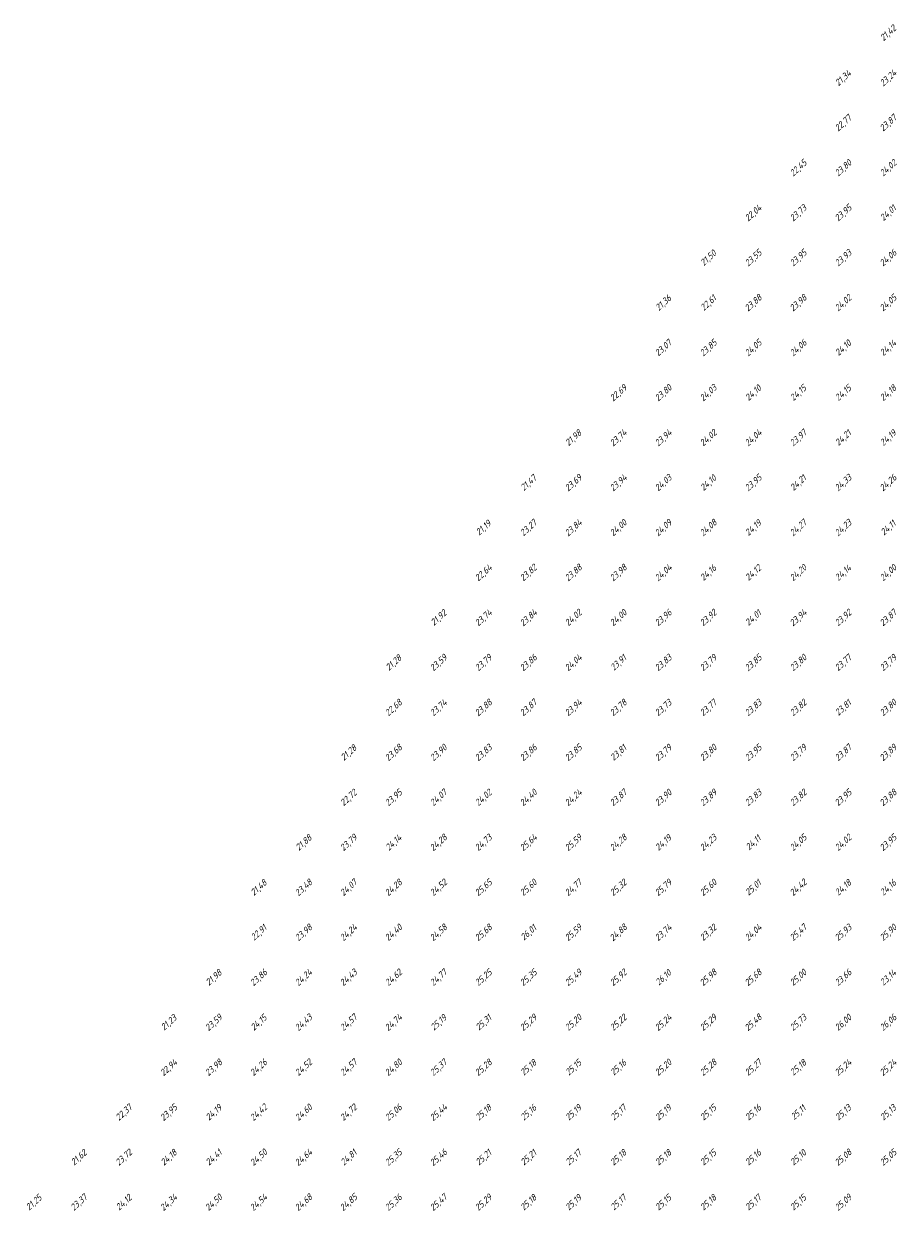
# Model space of a CAD drawing. Extents: x 184522 to 186797, y 346612 to 349107.
# Tile 20 of 27: x 185262 to 185457, y 348412 to 348677. Entities that reach past the tile are written whole.
import ezdxf
from ezdxf.enums import TextEntityAlignment as Align

# ---------------------------------------------------------------- set-up
doc = ezdxf.new("R2010")
doc.units = 0
doc.header["$MEASUREMENT"] = 0
doc.layers.add('ahn_5x5', color=252, linetype='Continuous')
doc.styles.add('ENV-P', font='ISOCP.SHX')

msp = doc.modelspace()

# ---------------------------------------------------------------- texts
at = {"layer": 'ahn_5x5', "style": 'ENV-P', "oblique": 15, "width": 1.035276}
for s, p in [('21,42', (185455, 348673.82)), ('21,34', (185445, 348663.82)), ('23,24', (185455, 348663.82)), ('22,77', (185445, 348653.82)), ('23,87', (185455, 348653.82)), ('22,45', (185435, 348643.82)), ('23,80', (185445, 348643.82)), ('24,02', (185455, 348643.82)), ('22,04', (185425, 348633.82)), ('23,73', (185435, 348633.82)), ('23,95', (185445, 348633.82)), ('24,01', (185455, 348633.82)), ('21,50', (185415, 348623.82)), ('23,55', (185425, 348623.82)), ('23,95', (185435, 348623.82)), ('23,93', (185445, 348623.82)), ('24,06', (185455, 348623.82)), ('21,36', (185405, 348613.82)), ('22,61', (185415, 348613.82)), ('23,88', (185425, 348613.82)), ('23,98', (185435, 348613.82)), ('24,02', (185445, 348613.82)), ('24,05', (185455, 348613.82)), ('23,07', (185405, 348603.82)), ('23,85', (185415, 348603.82)), ('24,05', (185425, 348603.82)), ('24,06', (185435, 348603.82)), ('24,10', (185445, 348603.82)), ('24,14', (185455, 348603.82)), ('22,69', (185395, 348593.82)), ('23,80', (185405, 348593.82)), ('24,03', (185415, 348593.82)), ('24,10', (185425, 348593.82)), ('24,15', (185435, 348593.82)), ('24,15', (185445, 348593.82)), ('24,18', (185455, 348593.82)), ('21,98', (185385, 348583.82)), ('23,74', (185395, 348583.82)), ('23,94', (185405, 348583.82)), ('24,02', (185415, 348583.82)), ('24,04', (185425, 348583.82)), ('23,97', (185435, 348583.82)), ('24,21', (185445, 348583.82)), ('24,19', (185455, 348583.82)), ('21,47', (185375, 348573.82)), ('23,69', (185385, 348573.82)), ('23,94', (185395, 348573.82)), ('24,03', (185405, 348573.82)), ('24,10', (185415, 348573.82)), ('23,95', (185425, 348573.82)), ('24,21', (185435, 348573.82)), ('24,33', (185445, 348573.82)), ('24,26', (185455, 348573.82)), ('21,19', (185365, 348563.82)), ('23,27', (185375, 348563.82)), ('23,84', (185385, 348563.82)), ('24,00', (185395, 348563.82)), ('24,09', (185405, 348563.82)), ('24,08', (185415, 348563.82)), ('24,19', (185425, 348563.82)), ('24,27', (185435, 348563.82)), ('24,23', (185445, 348563.82)), ('24,11', (185455, 348563.82)), ('22,64', (185365, 348553.82)), ('23,82', (185375, 348553.82)), ('23,88', (185385, 348553.82)), ('23,98', (185395, 348553.82)), ('24,04', (185405, 348553.82)), ('24,16', (185415, 348553.82)), ('24,12', (185425, 348553.82)), ('24,20', (185435, 348553.82)), ('24,14', (185445, 348553.82)), ('24,00', (185455, 348553.82)), ('21,92', (185355, 348543.82)), ('23,74', (185365, 348543.82)), ('23,84', (185375, 348543.82)), ('24,02', (185385, 348543.82)), ('24,00', (185395, 348543.82)), ('23,96', (185405, 348543.82)), ('23,92', (185415, 348543.82)), ('24,01', (185425, 348543.82)), ('23,94', (185435, 348543.82)), ('23,92', (185445, 348543.82)), ('23,87', (185455, 348543.82)), ('21,28', (185345, 348533.82)), ('23,59', (185355, 348533.82)), ('23,79', (185365, 348533.82)), ('23,86', (185375, 348533.82)), ('24,04', (185385, 348533.82)), ('23,91', (185395, 348533.82)), ('23,83', (185405, 348533.82)), ('23,79', (185415, 348533.82)), ('23,85', (185425, 348533.82)), ('23,80', (185435, 348533.82)), ('23,77', (185445, 348533.82)), ('23,79', (185455, 348533.82)), ('22,68', (185345, 348523.82)), ('23,74', (185355, 348523.82)), ('23,88', (185365, 348523.82)), ('23,87', (185375, 348523.82)), ('23,94', (185385, 348523.82)), ('23,78', (185395, 348523.82)), ('23,73', (185405, 348523.82)), ('23,77', (185415, 348523.82)), ('23,83', (185425, 348523.82)), ('23,82', (185435, 348523.82)), ('23,81', (185445, 348523.82)), ('23,80', (185455, 348523.82)), ('23,85', (185385, 348513.82)), ('23,95', (185425, 348513.82)), ('23,87', (185445, 348513.82)), ('21,28', (185335, 348513.82)), ('23,68', (185345, 348513.82)), ('23,90', (185355, 348513.82)), ('23,83', (185365, 348513.82)), ('23,86', (185375, 348513.82)), ('23,81', (185395, 348513.82)), ('23,79', (185405, 348513.82)), ('23,80', (185415, 348513.82)), ('23,79', (185435, 348513.82)), ('23,89', (185455, 348513.82)), ('22,72', (185335, 348503.82)), ('23,95', (185345, 348503.82)), ('24,07', (185355, 348503.82)), ('24,02', (185365, 348503.82)), ('24,40', (185375, 348503.82)), ('24,24', (185385, 348503.82)), ('23,87', (185395, 348503.82)), ('23,90', (185405, 348503.82)), ('23,89', (185415, 348503.82)), ('23,83', (185425, 348503.82)), ('23,82', (185435, 348503.82)), ('23,95', (185445, 348503.82)), ('23,88', (185455, 348503.82)), ('21,88', (185325, 348493.82)), ('23,79', (185335, 348493.82)), ('24,14', (185345, 348493.82)), ('24,28', (185355, 348493.82)), ('24,73', (185365, 348493.82)), ('25,64', (185375, 348493.82)), ('25,59', (185385, 348493.82)), ('24,28', (185395, 348493.82)), ('24,19', (185405, 348493.82)), ('24,23', (185415, 348493.82)), ('24,11', (185425, 348493.82)), ('24,05', (185435, 348493.82)), ('24,02', (185445, 348493.82)), ('23,95', (185455, 348493.82)), ('21,48', (185315, 348483.82)), ('23,48', (185325, 348483.82)), ('24,07', (185335, 348483.82)), ('24,28', (185345, 348483.82)), ('24,52', (185355, 348483.82)), ('25,65', (185365, 348483.82)), ('25,60', (185375, 348483.82)), ('24,77', (185385, 348483.82)), ('25,32', (185395, 348483.82)), ('25,79', (185405, 348483.82)), ('25,60', (185415, 348483.82)), ('25,01', (185425, 348483.82)), ('24,42', (185435, 348483.82)), ('24,18', (185445, 348483.82)), ('24,16', (185455, 348483.82)), ('22,91', (185315, 348473.82)), ('23,98', (185325, 348473.82)), ('24,24', (185335, 348473.82)), ('24,40', (185345, 348473.82)), ('24,58', (185355, 348473.82)), ('25,68', (185365, 348473.82)), ('26,01', (185375, 348473.82)), ('25,59', (185385, 348473.82)), ('24,88', (185395, 348473.82)), ('23,74', (185405, 348473.82)), ('23,32', (185415, 348473.82)), ('24,04', (185425, 348473.82)), ('25,47', (185435, 348473.82)), ('25,93', (185445, 348473.82)), ('25,90', (185455, 348473.82)), ('21,98', (185305, 348463.82)), ('23,86', (185315, 348463.82)), ('24,24', (185325, 348463.82)), ('24,43', (185335, 348463.82)), ('24,62', (185345, 348463.82)), ('24,77', (185355, 348463.82)), ('25,25', (185365, 348463.82)), ('25,35', (185375, 348463.82)), ('25,49', (185385, 348463.82)), ('25,92', (185395, 348463.82)), ('26,10', (185405, 348463.82)), ('25,98', (185415, 348463.82)), ('25,68', (185425, 348463.82)), ('25,00', (185435, 348463.82)), ('23,66', (185445, 348463.82)), ('23,14', (185455, 348463.82)), ('21,23', (185295, 348453.82)), ('23,59', (185305, 348453.82)), ('24,15', (185315, 348453.82)), ('24,43', (185325, 348453.82)), ('24,57', (185335, 348453.82)), ('24,74', (185345, 348453.82)), ('25,19', (185355, 348453.82)), ('25,31', (185365, 348453.82)), ('25,29', (185375, 348453.82)), ('25,20', (185385, 348453.82)), ('25,22', (185395, 348453.82)), ('25,24', (185405, 348453.82)), ('25,29', (185415, 348453.82)), ('25,48', (185425, 348453.82)), ('25,73', (185435, 348453.82)), ('26,00', (185445, 348453.82)), ('26,06', (185455, 348453.82)), ('22,94', (185295, 348443.82)), ('23,98', (185305, 348443.82)), ('24,26', (185315, 348443.82)), ('24,52', (185325, 348443.82)), ('24,57', (185335, 348443.82)), ('24,80', (185345, 348443.82)), ('25,37', (185355, 348443.82)), ('25,28', (185365, 348443.82)), ('25,18', (185375, 348443.82)), ('25,15', (185385, 348443.82)), ('25,16', (185395, 348443.82)), ('25,20', (185405, 348443.82)), ('25,28', (185415, 348443.82)), ('25,27', (185425, 348443.82)), ('25,18', (185435, 348443.82)), ('25,24', (185445, 348443.82)), ('25,24', (185455, 348443.82)), ('22,37', (185285, 348433.82)), ('23,95', (185295, 348433.82)), ('24,19', (185305, 348433.82)), ('24,42', (185315, 348433.82)), ('24,60', (185325, 348433.82)), ('24,72', (185335, 348433.82)), ('25,06', (185345, 348433.82)), ('25,44', (185355, 348433.82)), ('25,18', (185365, 348433.82)), ('25,16', (185375, 348433.82)), ('25,19', (185385, 348433.82)), ('25,17', (185395, 348433.82)), ('25,19', (185405, 348433.82)), ('25,15', (185415, 348433.82)), ('25,16', (185425, 348433.82)), ('25,11', (185435, 348433.82)), ('25,13', (185445, 348433.82)), ('25,13', (185455, 348433.82)), ('21,62', (185275, 348423.82)), ('23,72', (185285, 348423.82)), ('24,18', (185295, 348423.82)), ('24,41', (185305, 348423.82)), ('24,50', (185315, 348423.82)), ('24,64', (185325, 348423.82)), ('24,81', (185335, 348423.82)), ('25,35', (185345, 348423.82)), ('25,46', (185355, 348423.82)), ('25,21', (185365, 348423.82)), ('25,21', (185375, 348423.82)), ('25,17', (185385, 348423.82)), ('25,18', (185395, 348423.82)), ('25,18', (185405, 348423.82)), ('25,15', (185415, 348423.82)), ('25,16', (185425, 348423.82)), ('25,10', (185435, 348423.82)), ('25,08', (185445, 348423.82)), ('25,05', (185455, 348423.82)), ('21,25', (185265, 348413.82)), ('23,37', (185275, 348413.82)), ('24,12', (185285, 348413.82)), ('24,34', (185295, 348413.82)), ('24,50', (185305, 348413.82)), ('24,54', (185315, 348413.82)), ('24,68', (185325, 348413.82)), ('24,85', (185335, 348413.82)), ('25,36', (185345, 348413.82)), ('25,47', (185355, 348413.82)), ('25,29', (185365, 348413.82)), ('25,18', (185375, 348413.82)), ('25,19', (185385, 348413.82)), ('25,17', (185395, 348413.82)), ('25,15', (185405, 348413.82)), ('25,18', (185415, 348413.82)), ('25,17', (185425, 348413.82)), ('25,15', (185435, 348413.82)), ('25,09', (185445, 348413.82))]:
    msp.add_text(s, height=1.449, rotation=42.4175, dxfattribs=at).set_placement(p, align=Align.BOTTOM_CENTER)

doc.saveas('drawing.dxf')
